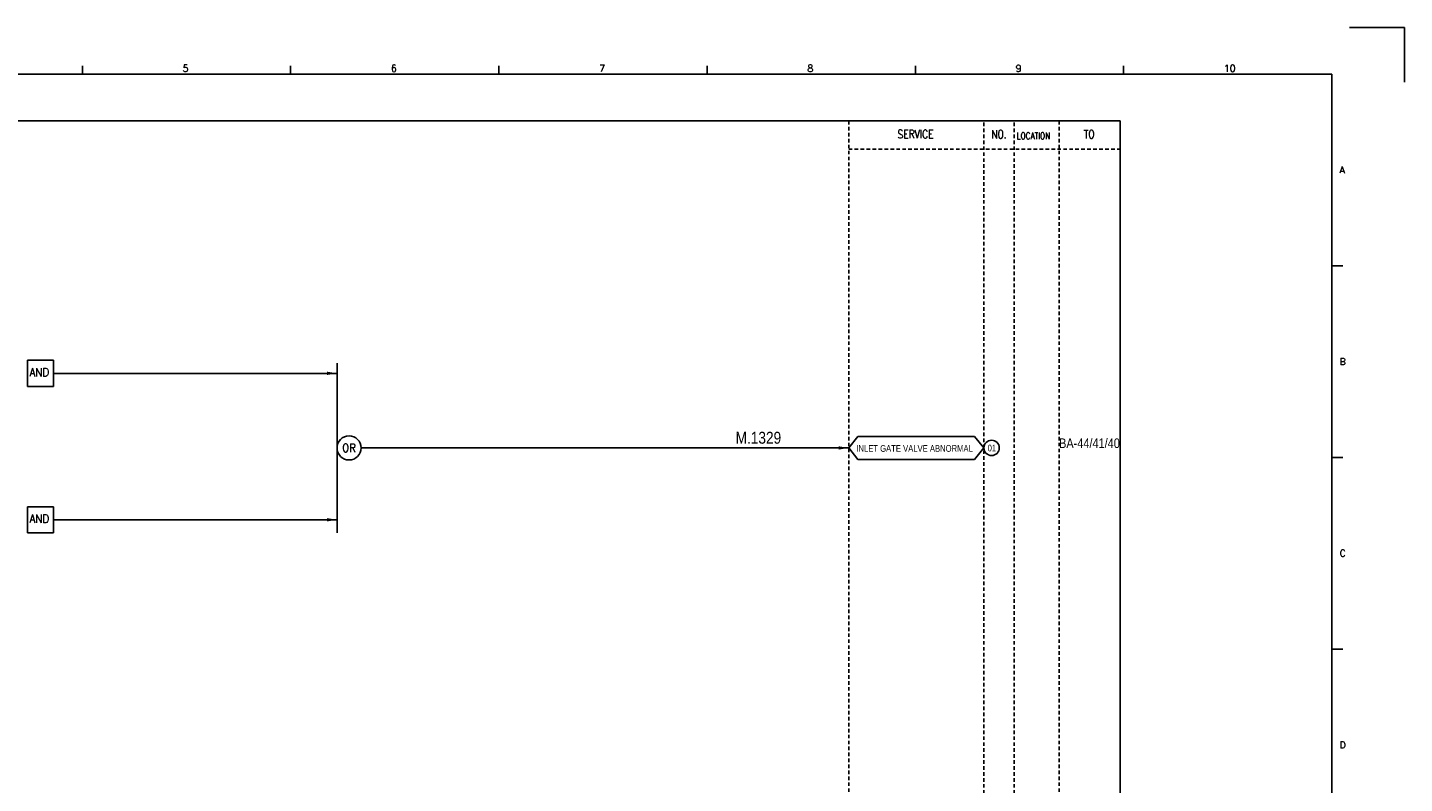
# Model space of a CAD drawing. Extents: x 1458 to 2424, y -119 to 563.
# Tile 3 of 3: x 1847 to 2424, y 246 to 563. Entities that reach past the tile are written whole.
import ezdxf
from ezdxf.enums import TextEntityAlignment as Align

# ---------------------------------------------------------------- set-up
doc = ezdxf.new("R2010")
doc.units = 0
doc.header["$MEASUREMENT"] = 0
doc.linetypes.add('HIDDEN', pattern=[4, 1.5, -1, 1.5])
doc.layers.get('0').update_dxf_attribs({"linetype": 'CONTINUOUS'})
doc.layers.get('DEFPOINTS').update_dxf_attribs({"linetype": 'CONTINUOUS'})
for name, color, linetype in [('CON', 4, 'CONTINUOUS'), ('DCS', 7, 'CONTINUOUS'), ('HID', 2, 'HIDDEN'), ('圖框CON', 4, 'CONTINUOUS'), ('框線', 6, 'CONTINUOUS')]:
    doc.layers.add(name, color=color, linetype=linetype)
doc.styles.add('DAYUKP', font='complex', dxfattribs={"bigfont": 'DAYUKP.SHX'})
doc.styles.add('ROMANS', font='romans', dxfattribs={"width": 0.8})
doc.styles.add('style3', font='ARIALN.TTF')

# ---------------------------------------------------------------- blocks, each defined once
blk = doc.blocks.new('LEADER')
at = {"layer": 'CON'}
blk.add_solid([(0.85, -0.57), (0.85, -1.57), (3.85, -1.07)], dxfattribs=at)
blk = doc.blocks.new('1')
at = {"layer": 'DEFPOINTS'}
blk.add_lwpolyline([(2189, 689.33), (2211.97, 689.33), (2211.97, 666.36)], dxfattribs=at)
at = {"layer": '圖框CON'}
for p, q in [((1657.78, 669.85), (1657.78, 673.29)), ((1745.08, 669.85), (1745.08, 673.29)), ((1832.37, 669.85), (1832.37, 673.29)), ((1919.66, 669.85), (1919.66, 673.29)), ((2006.95, 669.85), (2006.95, 673.29)), ((2094.24, 669.85), (2094.24, 673.29)), ((2186.14, 589.41), (2181.53, 589.41)), ((2186.14, 509.01), (2181.53, 509.01)), ((2186.14, 428.61), (2181.53, 428.61))]:
    blk.add_line(p, q, dxfattribs=at)
at = {"layer": '框線'}
for p, q in [((2181.53, 669.81), (1308.62, 669.81)), ((2181.53, 26.6), (2181.53, 669.81))]:
    blk.add_line(p, q, dxfattribs=at)
at = {"style": 'DAYUKP'}
for s, height, p in [('5', 2.87, (1699.8, 670.78)), ('6', 2.87, (1787.1, 670.78)), ('7', 2.87, (1874.39, 670.78)), ('8', 2.87, (1961.68, 670.78)), ('9', 2.87, (2048.97, 670.78)), ('10', 2.871, (2136.26, 670.78))]:
    blk.add_text(s, height=height, dxfattribs=at).set_placement(p)
for s, p in [('A', (2184.79, 629.6)), ('B', (2184.79, 549.2)), ('C', (2184.79, 468.8)), ('D', (2184.79, 388.39))]:
    blk.add_text(s, height=2.87, dxfattribs=at).set_placement(p, align=Align.MIDDLE_LEFT)

msp = doc.modelspace()

# ---------------------------------------------------------------- linework, layer by layer
at = {"layer": 'CON', "color": 6}
for p, q in [((1847.21, 412.41), (1847.21, 423.37)), ((1858.08, 423.37), (1847.21, 423.37)), ((1858.08, 412.41), (1858.08, 423.37)), ((1976.94, 422.17), (1976.94, 351.04)), ((1858.08, 412.41), (1847.21, 412.41)), ((2191.43, 386.6), (2195.33, 391.42)), ((2244.23, 391.42), (2195.33, 391.42)), ((2248.13, 386.6), (2244.23, 391.42)), ((2191.43, 386.6), (2195.33, 381.79)), ((2195.33, 381.79), (2244.23, 381.79)), ((2248.13, 386.6), (2244.23, 381.79)), ((1847.21, 351), (1847.21, 361.96)), ((1858.08, 361.96), (1847.21, 361.96)), ((1858.08, 351), (1858.08, 361.96)), ((1858.08, 351), (1847.21, 351))]:
    msp.add_line(p, q, dxfattribs=at)
at = {"layer": 'CON'}
for p, q in [((1858.08, 417.89), (1976.94, 417.89)), ((1987.02, 386.6), (2191.43, 386.6)), ((1858.08, 356.48), (1976.94, 356.48))]:
    msp.add_line(p, q, dxfattribs=at)
msp.add_lwpolyline([(1591.18, 523.79), (2305.18, 523.79), (2305.18, 23.99), (1591.18, 23.99)], close=True, dxfattribs=at)
at = {"layer": 'CON', "color": 6}
msp.add_circle((1981.98, 386.6), 5.04, dxfattribs=at)
at = {"layer": 'CON'}
msp.add_circle((2251.35, 386.6), 3.21, dxfattribs=at)
at = {"layer": 'HID'}
for p, q in [((2191.43, 523.79), (2191.43, 23.99)), ((2248.13, 523.09), (2248.13, 23.99)), ((2260.73, 523.09), (2260.73, 23.99)), ((2279.63, 523.79), (2279.63, 23.99)), ((2191.43, 511.89), (2305.18, 511.89))]:
    msp.add_line(p, q, dxfattribs=at)

# ---------------------------------------------------------------- block references
msp.add_blockref('1', (212.43, -126.36))
at = {"layer": 'CON', "xscale": 1.4, "yscale": 1.4, "zscale": 1.4}
for p in [(1971.55, 419.39), (2186.04, 388.1), (1971.55, 357.97)]:
    msp.add_blockref('LEADER', p, dxfattribs=at)

# ---------------------------------------------------------------- texts
at = {"layer": 'CON', "style": 'ROMANS'}
for s, width, p in [('SERVICE', 0.8, (2219.46, 518.24)), ('NO.', 0.8, (2254.43, 518.19)), ('TO', 0.8, (2292.23, 518.19)), ('OR', 0.9, (1981.98, 386.6))]:
    msp.add_text(s, height=3.5, dxfattribs=dict(at, width=width)).set_placement(p, align=Align.MIDDLE)
for s, height, width, p in [('LOCATION', 2.8, 0.8, (2261.86, 515.29)), ('AND', 3.5, 0.9, (1848.01, 415.58)), ('AND', 3.5, 0.9, (1848.01, 354.16))]:
    msp.add_text(s, height=height, dxfattribs=dict(at, width=width)).set_placement(p, align=Align.BOTTOM_LEFT)
at = {"layer": 'CON', "style": 'style3'}
for s, p in [('INLET GATE VALVE ABNORMAL', (2194.63, 384.15)), ('01', (2249.67, 384.32))]:
    msp.add_text(s, height=2.8, dxfattribs=at).set_placement(p, align=Align.BOTTOM_LEFT)
msp.add_text('BA-44/41/40', height=4, dxfattribs=at).set_placement((2279.63, 386.58))
at = {"layer": 'DCS', "linetype": 'ByBlock', "style": 'style3'}
msp.add_text('M.1329', height=5, dxfattribs=at).set_placement((2144.03, 388.38))

doc.saveas('drawing.dxf')
